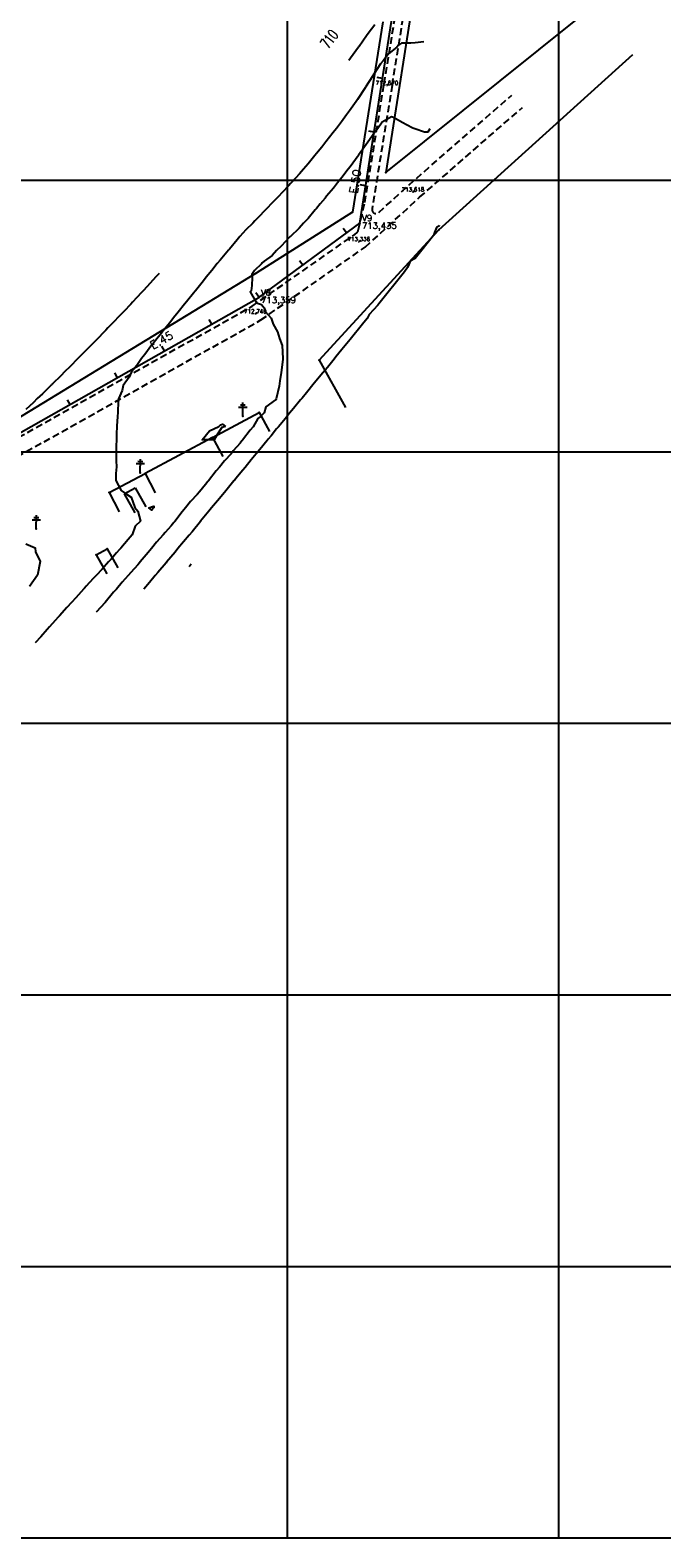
# Model space of a CAD drawing. Header units: millimetres. Extents: x 198958 to 201093, y 8706297 to 8708300.
# Tile 4 of 28: x 199405 to 199638, y 8706900 to 8707455. Entities that reach past the tile are written whole.
import ezdxf
from ezdxf.enums import TextEntityAlignment as Align

# ---------------------------------------------------------------- set-up
doc = ezdxf.new("R2010")
doc.units = ezdxf.units.MM
doc.header["$LTSCALE"] = 5
doc.linetypes.add('DASHED', pattern=[0.75, 0.5, -0.25])
for name, color, linetype in [('$CURVAS1', 30, 'Continuous'), ('$CURVAS2', 40, 'Continuous'), ('CASA', 6, 'Continuous'), ('CERCA', 3, 'CERCA_LINE'), ('EIXO', 7, 'Continuous'), ('EST_20', 2, 'Continuous'), ('ESTACAO', 4, 'Continuous'), ('ESTRADA_BARRO', 9, 'DASHED'), ('LINHA_RECAL', 4, 'Continuous'), ('MALHA', 9, 'Continuous'), ('POSTE', 3, 'Continuous'), ('TEXTO$CURVA', 2, 'Continuous'), ('TEXTO_1', 2, 'Continuous'), ('TXT_EIXOCOTA', 7, 'Continuous'), ('TXT_ESTACAO', 2, 'Continuous'), ('TXT_ESTCOTA', 2, 'Continuous')]:
    doc.layers.add(name, color=color, linetype=linetype)
doc.styles.add('GEOSIS', font='ROMANS.SHX')
doc.styles.add('ROMANS', font='romans.shx', dxfattribs={"width": 0.85})
doc.linetypes.add('CERCA_LINE', pattern='A,0.5,-0.2,["X",Standard,S=0.1,R=0,X=-0.1,Y=-0.05],-0.25', length=0.95)

# ---------------------------------------------------------------- blocks, each defined once
blk = doc.blocks.new('20')
at = {"layer": 'EST_20'}
blk.add_line((0, 0), (0, 2), dxfattribs=at)

msp = doc.modelspace()

# ---------------------------------------------------------------- linework, layer by layer
at = {"layer": '$CURVAS1'}
msp.add_polyline3d([(199464.612, 8707258.576, 715), (199463.879, 8707257.675, 715)], dxfattribs=at)
at = {"layer": '$CURVAS2'}
for points in [[(199532.279, 8707457.2, 711), (199529.881, 8707454.054, 711), (199529.256, 8707453.224, 711), (199526.449, 8707449.322, 711), (199526.299, 8707449.115, 711), (199526.267, 8707449.07, 711), (199523.372, 8707444.945, 711), (199522.757, 8707444.085, 711)], [(199550.301, 8707451.022, 712), (199547.185, 8707450.692, 712), (199545.589, 8707450.462, 712), (199542.075, 8707450.495, 712), (199540.961, 8707449.732, 712), (199540.349, 8707449.008, 712), (199537.469, 8707446.704, 712), (199535.379, 8707444.03, 712), (199534.367, 8707442.888, 712), (199531.885, 8707439.045, 712), (199531.556, 8707438.484, 712), (199528.85, 8707434.247, 712), (199528.744, 8707434.082, 712), (199528.729, 8707434.059, 712), (199525.875, 8707429.795, 712), (199525.359, 8707429.074, 712), (199522.948, 8707425.626, 712), (199521.812, 8707424.089, 712), (199519.973, 8707421.553, 712), (199518.105, 8707419.106, 712), (199516.954, 8707417.569, 712), (199514.239, 8707414.122, 712), (199513.891, 8707413.673, 712), (199512.694, 8707412.198, 712), (199510.798, 8707409.839, 712), (199510.201, 8707409.14, 712), (199507.665, 8707406.087, 712), (199505.966, 8707404.159, 712), (199504.483, 8707402.433, 712), (199501.538, 8707399.178, 712), (199501.259, 8707398.862, 712), (199500.56, 8707398.107, 712), (199498.005, 8707395.354, 712), (199496.904, 8707394.198, 712), (199494.728, 8707391.893, 712), (199492.145, 8707389.219, 712), (199491.429, 8707388.475, 712), (199489.881, 8707386.894, 712), (199488.117, 8707385.084, 712), (199487.287, 8707384.24, 712), (199484.794, 8707381.714, 712), (199482.586, 8707379.261, 712), (199481.58, 8707378.125, 712), (199478.693, 8707374.673, 712), (199478.443, 8707374.379, 712), (199478.358, 8707374.279, 712), (199475.324, 8707370.598, 712), (199474.227, 8707369.297, 712), (199472.22, 8707366.787, 712), (199470.175, 8707364.315, 712), (199469.128, 8707362.951, 712), (199466.183, 8707359.332, 712), (199466.03, 8707359.126, 712), (199465.475, 8707358.439, 712), (199462.948, 8707355.27, 712), (199462.167, 8707354.35, 712), (199459.872, 8707351.402, 712), (199458.157, 8707349.368, 712), (199456.79, 8707347.546, 712), (199454.15, 8707344.385, 712), (199453.688, 8707343.73, 712), (199451.966, 8707341.628, 712), (199450.598, 8707339.889, 712), (199450.174, 8707339.402, 712), (199447.581, 8707335.902, 712), (199446.317, 8707334.419, 712), (199444.61, 8707331.82, 712), (199442.669, 8707329.435, 712), (199441.746, 8707327.524, 712), (199439.533, 8707324.449, 712), (199439.18, 8707322.622, 712), (199437.897, 8707319.456, 712), (199437.645, 8707315.638, 712), (199437.581, 8707314.457, 712), (199437.51, 8707313.028, 712), (199437.283, 8707309.459, 712), (199437.153, 8707306.546, 712), (199437.057, 8707304.46, 712), (199437.019, 8707302.145, 712), (199436.951, 8707299.46, 712), (199437.04, 8707296.685, 712), (199437.051, 8707294.459, 712), (199436.908, 8707292.012, 712), (199436.826, 8707289.46, 712), (199438.777, 8707285.795, 712), (199440.762, 8707284.443, 712), (199442.493, 8707283.234, 712), (199443.81, 8707279.43, 712), (199444.933, 8707278.148, 712), (199446.007, 8707274.42, 712), (199443.96, 8707272.603, 712), (199442.883, 8707269.434, 712), (199441.404, 8707267.684, 712), (199438.685, 8707264.452, 712), (199438.254, 8707263.964, 712), (199437.149, 8707262.748, 712), (199435.121, 8707260.454, 712), (199434.176, 8707259.472, 712), (199431.801, 8707256.837, 712), (199429.596, 8707254.492, 712), (199428.55, 8707253.321, 712), (199425.931, 8707250.469, 712), (199425.306, 8707249.792, 712), (199425.048, 8707249.512, 712), (199422.084, 8707246.219, 712), (199420.526, 8707244.531, 712), (199418.858, 8707242.655, 712), (199416.054, 8707239.551, 712), (199415.638, 8707239.078, 712), (199414.536, 8707237.839, 712), (199412.427, 8707235.48, 712), (199411.607, 8707234.57, 712), (199409.222, 8707231.874, 712), (199407.19, 8707229.59, 712)], [(199552.566, 8707418.955, 713), (199551.827, 8707417.671, 713), (199550.576, 8707417.747, 713), (199547.072, 8707418.979, 713), (199546.309, 8707419.22, 713), (199546.001, 8707419.363, 713), (199542.321, 8707421.242, 713), (199539.139, 8707423.15, 713), (199538.4, 8707423.4, 713), (199535.028, 8707421.375, 713), (199533.431, 8707419.038, 713), (199531.995, 8707417.42, 713), (199529.687, 8707414.055, 713), (199529.082, 8707413.222, 713), (199526.238, 8707409.253, 713), (199526.132, 8707409.098, 713), (199526.111, 8707409.07, 713), (199523.177, 8707404.984, 713), (199522.464, 8707404.086, 713), (199520.16, 8707400.997, 713), (199518.586, 8707399.103, 713), (199517.077, 8707397.143, 713), (199514.48, 8707394.121, 713), (199513.945, 8707393.387, 713), (199512.2, 8707391.394, 713), (199510.799, 8707389.661, 713), (199510.32, 8707389.139, 713), (199507.661, 8707385.918, 713), (199505.939, 8707384.159, 713), (199504.424, 8707382.374, 713), (199501.044, 8707379.238, 713), (199501.006, 8707379.197, 713), (199500.989, 8707379.18, 713), (199497.738, 8707375.716, 713), (199496.046, 8707374.202, 713), (199494.433, 8707372.312, 713), (199491.463, 8707370.198, 713), (199490.806, 8707369.557, 713), (199490.511, 8707369.226, 713), (199487.922, 8707366.725, 713), (199486.965, 8707365.334, 713), (199487.051, 8707364.241, 713), (199486.915, 8707361.199, 713), (199486.68, 8707359.243, 713), (199486.376, 8707358.948, 713), (199488.713, 8707354.928, 713), (199490.582, 8707354.226, 713), (199491.562, 8707352.995, 713), (199492.035, 8707351.503, 713), (199494.059, 8707349.21, 713), (199494.79, 8707347.039, 713), (199496.467, 8707344.2, 713), (199497.101, 8707341.698, 713), (199498.109, 8707339.192, 713), (199498.384, 8707334.323, 713), (199498.413, 8707334.191, 713), (199498.392, 8707334.041, 713), (199497.817, 8707329.194, 713), (199497.332, 8707326.096, 713), (199497.086, 8707324.197, 713), (199495.93, 8707319.554, 713), (199495.774, 8707319.202, 713), (199495.76, 8707319.187, 713), (199495.705, 8707319.11, 713), (199492.09, 8707316.519, 713), (199491.544, 8707314.346, 713), (199489.978, 8707312.882, 713), (199489.175, 8707312.324, 713), (199487.473, 8707309.239, 713), (199486.316, 8707308.016, 713), (199483.485, 8707304.256, 713), (199483.296, 8707304.036, 713), (199482.619, 8707303.136, 713), (199480.119, 8707300.372, 713), (199479.382, 8707299.274, 713), (199476.937, 8707296.716, 713), (199475.034, 8707294.293, 713), (199473.819, 8707292.934, 713), (199471.033, 8707289.311, 713), (199470.773, 8707289.004, 713), (199469.911, 8707287.909, 713), (199467.625, 8707285.282, 713), (199466.852, 8707284.329, 713), (199464.421, 8707281.671, 713), (199462.588, 8707279.347, 713), (199461.307, 8707277.88, 713), (199458.574, 8707274.365, 713), (199458.248, 8707273.977, 713), (199457.221, 8707272.717, 713), (199455.077, 8707270.301, 713), (199454.325, 8707269.384, 713), (199451.879, 8707266.678, 713), (199450.04, 8707264.402, 713), (199448.743, 8707262.931, 713), (199445.877, 8707259.42, 713), (199445.632, 8707259.134, 713), (199444.929, 8707258.313, 713), (199442.401, 8707255.58, 713), (199441.416, 8707254.44, 713), (199439.188, 8707251.987, 713), (199437.085, 8707249.459, 713), (199436.039, 8707248.267, 713), (199432.952, 8707244.533, 713), (199432.916, 8707244.493, 713), (199432.903, 8707244.477, 713), (199429.673, 8707240.963, 713)], [(199556.037, 8707383.489, 714), (199556.029, 8707383.465, 714), (199555.914, 8707383.147, 714), (199554.991, 8707382.578, 714), (199554.295, 8707380.834, 714), (199553.95, 8707379.711, 714), (199547.087, 8707371.192, 714), (199545.343, 8707370.253, 714), (199544.806, 8707368.988, 714), (199544.348, 8707367.912, 714), (199543.191, 8707366.228, 714), (199533.759, 8707354.459, 714), (199533.377, 8707353.983, 714), (199530.134, 8707350.564, 714), (199529.411, 8707349.055, 714), (199527.764, 8707346.989, 714), (199523.16, 8707341.394, 714), (199520.095, 8707337.621, 714), (199517.88, 8707334.988, 714), (199517.261, 8707334.108, 714), (199514.844, 8707331.04, 714), (199513.166, 8707329.126, 714), (199509.917, 8707325.233, 714), (199507.059, 8707321.745, 714), (199505.462, 8707319.744, 714), (199504.95, 8707319.162, 714), (199502.357, 8707315.934, 714), (199500.86, 8707314.18, 714), (199499.233, 8707312.163, 714), (199496.747, 8707309.198, 714), (199496.104, 8707308.402, 714), (199494.056, 8707305.935, 714), (199492.987, 8707304.616, 714), (199492.645, 8707304.216, 714), (199489.88, 8707300.811, 714), (199488.553, 8707299.234, 714), (199486.761, 8707297.029, 714), (199484.448, 8707294.252, 714), (199483.638, 8707293.255, 714), (199481.063, 8707290.143, 714), (199480.518, 8707289.477, 714), (199480.344, 8707289.27, 714), (199477.406, 8707285.679, 714), (199476.245, 8707284.288, 714), (199474.289, 8707281.894, 714), (199472.136, 8707279.306, 714), (199471.167, 8707278.119, 714), (199468.103, 8707274.418, 714), (199468.044, 8707274.346, 714), (199468.025, 8707274.324, 714), (199464.928, 8707270.558, 714), (199463.915, 8707269.342, 714), (199461.804, 8707266.787, 714), (199459.761, 8707264.36, 714), (199458.669, 8707263.037, 714), (199455.583, 8707259.378, 714), (199455.525, 8707259.307, 714), (199455.346, 8707259.095, 714), (199452.389, 8707255.559, 714), (199451.396, 8707254.396, 714), (199449.249, 8707251.82, 714), (199447.205, 8707249.415, 714)], [(199452.814, 8707365.674, 711), (199451.621, 8707364.396, 711), (199449.567, 8707362.15, 711), (199447.004, 8707359.416, 711), (199446.307, 8707358.653, 711), (199444.644, 8707356.883, 711), (199443.04, 8707355.173, 711), (199442.33, 8707354.437, 711), (199439.766, 8707351.704, 711), (199437.59, 8707349.458, 711), (199436.476, 8707348.268, 711), (199433.972, 8707345.683, 711), (199433.177, 8707344.85, 711), (199432.809, 8707344.479, 711), (199429.885, 8707341.419, 711), (199427.959, 8707339.5, 711), (199426.566, 8707338.041, 711), (199423.614, 8707335.105, 711), (199423.226, 8707334.706, 711), (199423.038, 8707334.521, 711), (199419.925, 8707331.292, 711), (199418.093, 8707329.543, 711), (199416.578, 8707327.973, 711), (199413.539, 8707325.087, 711), (199413.191, 8707324.733, 711), (199413.012, 8707324.565, 711), (199409.884, 8707321.332, 711), (199407.917, 8707319.587, 711), (199406.489, 8707318.107, 711), (199403.748, 8707315.63, 711)], [(199477.219, 8707309.284, 713), (199475.855, 8707308.993, 713), (199474.08, 8707306.069, 713), (199473.138, 8707304.368, 713), (199468.667, 8707304.43, 713), (199471.394, 8707307.754, 713), (199474.829, 8707309.294, 713), (199475.418, 8707309.877, 713), (199476.184, 8707310.231, 713), (199477.219, 8707309.284, 713)], [(199450.843, 8707279.399, 712), (199450.676, 8707279.201, 712), (199450.097, 8707278.449, 712), (199448.964, 8707279.407, 712), (199450.323, 8707279.913, 712), (199450.85, 8707279.94, 712), (199450.843, 8707279.399, 712)], [(199403.745, 8707266.059, 711), (199407.094, 8707264.59, 711), (199407.313, 8707263.204, 711), (199408.992, 8707259.582, 711), (199407.98, 8707254.61, 711), (199407.974, 8707254.586, 711), (199407.97, 8707254.582, 711), (199407.948, 8707254.548, 711), (199405.078, 8707250.343, 711)]]:
    msp.add_polyline3d(points, dxfattribs=at)
at = {"layer": 'CASA'}
for points in [[(199472.484, 8707305.276), (199489.656, 8707314.494)], [(199489.656, 8707314.494), (199493.44, 8707307.445)], [(199472.484, 8707305.276), (199476.267, 8707298.227)], [(199439.975, 8707284.519), (199443.999, 8707286.767)], [(199439.975, 8707284.519), (199443.876, 8707277.535)], [(199443.999, 8707286.767), (199447.9, 8707279.783)], [(199429.664, 8707262.05), (199433.688, 8707264.298)], [(199429.664, 8707262.05), (199433.565, 8707255.066)], [(199433.688, 8707264.298), (199437.59, 8707257.314)]]:
    msp.add_lwpolyline(points, dxfattribs=at)
for p in [(199489.658, 8707314.491, 712.871), (199472.486, 8707305.273, 713.179), (199429.666, 8707262.047, 711.475), (199433.69, 8707264.295, 711.566)]:
    msp.add_point(p, dxfattribs=at)
at = {"layer": 'CERCA'}
for points in [[(199547.723, 8707475.64), (199536.391, 8707402.861), (199606.977, 8707459.516)], [(199535.23, 8707458.413), (199524.089, 8707388.234), (199488.609, 8707365.837), (199384.264, 8707302.285), (199344.355, 8707281.382), (199248.798, 8707232.352)], [(199511.748, 8707333.793), (199555.88, 8707381.74), (199627.347, 8707446.296)], [(199511.748, 8707333.793), (199521.484, 8707316.322)], [(199472.484, 8707305.276), (199447.643, 8707291.98)], [(199434.415, 8707285.009), (199447.643, 8707291.98)], [(199447.643, 8707291.98), (199451.373, 8707284.903)], [(199434.415, 8707285.009), (199438.144, 8707277.932)]]:
    msp.add_lwpolyline(points, dxfattribs=at)
for p in [(199536.392, 8707402.858, 713.773), (199524.091, 8707388.231, 713.554), (199555.881, 8707381.737, 714.033), (199488.611, 8707365.834, 713.095), (199511.75, 8707333.789, 713.293), (199447.644, 8707291.977, 712.178), (199434.416, 8707285.006, 711.951)]:
    msp.add_point(p, dxfattribs=at)
at = {"layer": 'EIXO'}
for p in [(199537.182, 8707435.24, 712.67), (199546.793, 8707396.002, 713.618), (199526.844, 8707377.728, 713.336), (199488.724, 8707351.116, 712.74)]:
    msp.add_point(p, dxfattribs=at)
at = {"layer": 'ESTACAO'}
for p in [(199526.739, 8707384.238, 713.435), (199489.562, 8707356.834, 713.359)]:
    msp.add_point(p, dxfattribs=at)
at = {"layer": 'ESTRADA_BARRO'}
for p, q in [((199535.7, 8707435.484), (199542.532, 8707477.327)), ((199538.661, 8707435.001), (199545.49, 8707476.825)), ((199528.603, 8707391.85), (199535.7, 8707435.484)), ((199538.661, 8707435.001), (199531.256, 8707389.475)), ((199544.791, 8707398.242), (199582.756, 8707431.387)), ((199548.791, 8707393.769), (199586.702, 8707426.867)), ((199533.75, 8707388.128), (199544.791, 8707398.242)), ((199526.198, 8707381.565), (199528.603, 8707391.85)), ((199528.723, 8707375.385), (199548.791, 8707393.769)), ((199487.126, 8707353.664), (199524.962, 8707380.078)), ((199524.962, 8707380.078), (199525.751, 8707380.8)), ((199490.319, 8707348.575), (199528.723, 8707375.385)), ((199348.674, 8707275.975), (199487.126, 8707353.664)), ((199351.543, 8707270.705), (199490.319, 8707348.575))]:
    msp.add_line(p, q, dxfattribs=at)
for centre, start, end in [((199532.737, 8707389.234), 170.76228, 312.49218), ((199524.738, 8707381.906), 312.49218, 346.83926)]:
    msp.add_arc(centre, 1.5, start, end, dxfattribs=at)
at = {"layer": 'LINHA_RECAL'}
msp.add_lwpolyline([(199000, 8707088.245), (199000.571, 8707088.22), (199039.374, 8707097.894), (199088.059, 8707123.486), (199179.076, 8707187.139), (199350.335, 8707277.958), (199489.56, 8707356.837), (199526.737, 8707384.241), (199539.368, 8707464.745)], dxfattribs=at)
at = {"layer": 'MALHA'}
for p, q in [((199500, 8708300), (199500, 8706900)), ((199500, 8708300), (199500, 8706900)), ((199600, 8708300), (199600, 8706900)), ((199600, 8708300), (199600, 8706900)), ((199000, 8707400), (199900, 8707400)), ((199000, 8707400), (199900, 8707400)), ((199000, 8707300), (199900, 8707300)), ((199000, 8707300), (199900, 8707300)), ((199000, 8707200), (199900, 8707200)), ((199000, 8707200), (199900, 8707200)), ((199000, 8707100), (199900, 8707100)), ((199000, 8707100), (199900, 8707100)), ((199000, 8707000), (199900, 8707000)), ((199000, 8707000), (199900, 8707000)), ((199000, 8706900), (199900, 8706900)), ((199000, 8706900), (199900, 8706900))]:
    msp.add_line(p, q, dxfattribs=at)
at = {"layer": 'POSTE'}
for p, q in [((199482.789, 8707317.287), (199484.539, 8707317.28)), ((199483.646, 8707313.083), (199483.668, 8707318.123)), ((199482.086, 8707316.45), (199485.236, 8707316.436)), ((199444.315, 8707295.662), (199447.465, 8707295.648)), ((199445.018, 8707296.499), (199446.768, 8707296.491)), ((199445.875, 8707292.295), (199445.897, 8707297.335)), ((199405.991, 8707274.958), (199409.141, 8707274.944)), ((199406.694, 8707275.795), (199408.444, 8707275.787)), ((199407.551, 8707271.591), (199407.573, 8707276.631))]:
    msp.add_line(p, q, dxfattribs=at)
for p in [(199483.648, 8707313.08, 712.65), (199445.877, 8707292.293, 712.197), (199407.553, 8707271.588, 711.683)]:
    msp.add_point(p, dxfattribs=at)

# ---------------------------------------------------------------- block references
at = {"layer": 'ESTRADA_BARRO'}
for p, rotation in [((199535.092, 8707437.492), 81.08259381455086), ((199531.992, 8707417.734), 81.08259381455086), ((199528.892, 8707397.975), 81.08259381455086), ((199521.829, 8707380.623), 36.39428343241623), ((199505.73, 8707368.756), 36.39428343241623), ((199489.631, 8707356.889), 36.39428343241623), ((199472.235, 8707347.022), 29.53401642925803), ((199454.834, 8707337.163), 29.53401642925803), ((199437.433, 8707327.304), 29.53401642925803), ((199420.031, 8707317.445), 29.53401642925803)]:
    msp.add_blockref('20', p, dxfattribs=dict(at, rotation=rotation))

# ---------------------------------------------------------------- texts
at = {"layer": 'TEXTO$CURVA', "style": 'GEOSIS', "width": 0.65}
msp.add_text('710', height=4, rotation=52.765, dxfattribs=at).set_placement((199518.047, 8707450.053), align=Align.BOTTOM_CENTER)
at = {"layer": 'TEXTO_1', "style": 'ROMANS'}
for s, rotation, p in [('E.50', 81.08259, (199526.767, 8707394.805)), ('E.45', 29.53402, (199451.03, 8707336.855))]:
    msp.add_text(s, height=3, rotation=rotation, dxfattribs=at).set_placement(p, align=Align.BOTTOM_LEFT)
at = {"layer": 'TXT_EIXOCOTA', "style": 'GEOSIS'}
for s, p in [('712,670', (199532.528, 8707434.654, 1394.057)), ('713,618', (199542.138, 8707395.417, 1395.005)), ('713,336', (199522.19, 8707377.143, 1394.723)), ('712,740', (199484.069, 8707350.531, 1394.127))]:
    msp.add_text(s, height=1.5, dxfattribs=at).set_placement(p, align=Align.BOTTOM_LEFT)
at = {"layer": 'TXT_ESTACAO', "style": 'GEOSIS'}
for s, p in [('V9', (199527.537, 8707384.237)), ('V8', (199490.36, 8707356.834))]:
    msp.add_text(s, height=2.3, dxfattribs=at).set_placement(p, align=Align.BOTTOM_LEFT)
at = {"layer": 'TXT_ESTCOTA', "style": 'GEOSIS'}
for s, p in [('713,435', (199527.525, 8707381.437)), ('713,359', (199490.348, 8707354.034))]:
    msp.add_text(s, height=2.3, dxfattribs=at).set_placement(p, align=Align.BOTTOM_LEFT)

doc.saveas('drawing.dxf')
